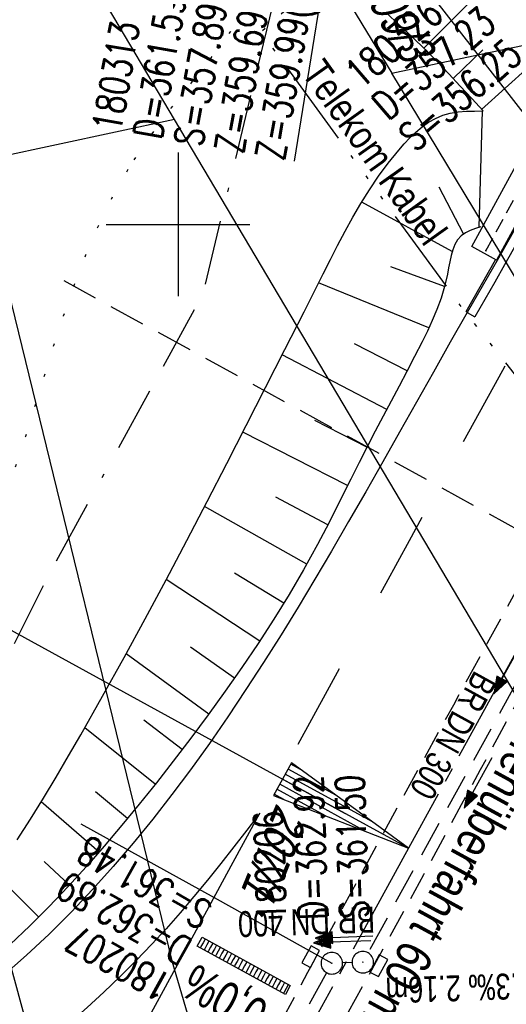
# Model space of a CAD drawing. Extents: x 507875 to 508634, y 446340 to 447363.
# Tile 25 of 70: x 508089 to 508123, y 446546 to 446614. Entities that reach past the tile are written whole.
import ezdxf
from ezdxf.enums import TextEntityAlignment as Align

# ---------------------------------------------------------------- set-up
doc = ezdxf.new("R2010")
doc.units = 0
doc.header["$LTSCALE"] = 10
doc.header["$MEASUREMENT"] = 0
for name, pattern in [('ACAD_ISO14W100', [25.5, 12, -3, 0.5, -3, 0.5, -3, 0.5, -3]), ('ACAD_ISO16W100', [73, 15, -6.5, 15, -6.5, 15, -7, 1, -7]), ('ACHSE', [5.5, 4, -0.5, 0.5, -0.5]), ('AUSGEZOGEN', [0]), ('LT00', [0]), ('LT02', [0.4, 0.2, -0.2]), ('LT03', [0.5, 0.3, -0.2]), ('LT07', [0.22, 0.02, -0.2]), ('LT11', [0.3, 0.2, -0.1]), ('LT17', [0.15, 0.1, -0.05]), ('STRICHLINIE2', [0.375, 0.25, -0.125])]:
    doc.linetypes.add(name, pattern=pattern)
doc.layers.get('0').update_dxf_attribs({"linetype": 'LT00'})
for name, color, linetype in [('--EK_FBR', 250, 'LT00'), ('--EK_Halt-Pfeil', 4, 'LT00'), ('--EK_Haltung', 7, 'STRICHLINIE2'), ('--EK_Haltung-Text', 140, 'LT00'), ('--EK_Schacht-Text', 5, 'LT00'), ('--EK_ST-93-1', 30, 'LT17'), ('--EL_DFK_AB_L', 21, 'LT00'), ('--EL_Halt-Pfeil', 4, 'LT00'), ('--EL_Haltung', 182, 'STRICHLINIE2'), ('--EL_Haltung-Text', 182, 'LT00'), ('-AX-093', 35, 'ACHSE'), ('-EL-93-1', 250, 'LT00'), ('-QUE-40W', 11, 'Continuous'), ('BAB-KABEL', 220, 'ACAD_ISO16W100'), ('DFK_AB_L', 21, 'LT00'), ('DFK_FLUR_NR', 250, 'LT00'), ('DFK_KATASTER', 250, 'LT00'), ('MITTELSTREIFEN-Ü_LINIE', 250, 'LT11'), ('MITTELSTREIFEN-Ü_TEXT', 11, 'LT03'), ('PFEIL', 140, 'AUSGEZOGEN'), ('TELEKOM', 210, 'ACAD_ISO14W100'), ('TELEKOM_TEXT', 210, 'Continuous'), ('V127_AFBR_BAB', 250, 'LT00'), ('V127_BOESCH', 250, 'LT00'), ('V127_BOSCHUNG', 250, 'LT00'), ('V127_BR_KAPPE', 30, 'LT00'), ('V127_BR_WID', 30, 'LT17'), ('V127_GEHOELZ', 250, 'LT07'), ('V127_H_BORD', 8, 'LT00'), ('V127_KA_PRUF', 182, 'LT00'), ('V127_LD_MARK', 250, 'LT00'), ('V127_LG_MARK', 250, 'LT02'), ('V127_RASTER', 250, 'LT00'), ('V127_RINNE', 182, 'LT00'), ('V127_SINKK', 182, 'LT00')]:
    doc.layers.add(name, color=color, linetype=linetype)
doc.styles.add('Arial', font='ARIAL.TTF')
doc.styles.add('Beschrift', font='ARIAL.TTF')
doc.styles.add('Haltungsbeschriftung', font='ARIAL.TTF', dxfattribs={"width": 0.75})
doc.styles.add('schachtbeschriftung', font='romans.shx', dxfattribs={"width": 0.75, "height": 2})
doc.styles.get("Standard").update_dxf_attribs({"font": 'ARIAL.TTF'})
doc.styles.add('Versorgungsltg', font='ARIAL.TTF', dxfattribs={"width": 0.8, "height": 2})

# ---------------------------------------------------------------- blocks, each defined once
blk = doc.blocks.new('SYMB18')
at = {"color": 0, "linetype": 'ByBlock'}
for p, q in [((1, 0.13), (0, 0)), ((0.615385, 0.08), (1, 0.08)), ((0.923077, 0.12), (1, 0.12)), ((0.000669, 0), (1, 0)), ((0.307692, 0.04), (1, 0.04)), ((0.307692, -0.04), (1, -0.04)), ((0.615385, -0.08), (1, -0.08)), ((0.923077, -0.12), (1, -0.12))]:
    blk.add_line(p, q, dxfattribs=at)
at = {"color": 0, "linetype": 'ByBlock', "flags": 128}
blk.add_lwpolyline([(0, 0), (1, -0.13), (1, 0.13)], dxfattribs=at)
blk = doc.blocks.new('SYMB0003')
at = {"color": 0, "linetype": 'ByBlock'}
for p, q in [((-0.015712, 0), (0.010166, 0.012015)), ((0, -0.021257), (-0.015712, 0)), ((0.010166, 0.012015), (0, -0.021257))]:
    blk.add_line(p, q, dxfattribs=at)
for points in [[(-0.031395, 0.499013), (-0.093691, 0.491144), (-0.154509, 0.475528), (-0.21289, 0.452414), (-0.267913, 0.422164), (-0.318712, 0.385257), (-0.364484, 0.342274), (-0.404509, 0.293893), (-0.438154, 0.240877), (-0.464888, 0.184062), (-0.484292, 0.124345), (-0.496058, 0.062667), (-0.5, 0)], [(0.5, 0), (0.496057, 0.062667), (0.484292, 0.124345), (0.464888, 0.184062), (0.438153, 0.240877), (0.404509, 0.293893), (0.364484, 0.342274), (0.318712, 0.385257), (0.267913, 0.422164), (0.21289, 0.452414), (0.154509, 0.475528), (0.093691, 0.491144), (0.031395, 0.499013), (-0.031395, 0.499013)], [(-0.5, 0), (-0.496058, -0.062667), (-0.484292, -0.124345), (-0.464888, -0.184062), (-0.438154, -0.240877), (-0.404509, -0.293893), (-0.364485, -0.342274), (-0.318712, -0.385257), (-0.267914, -0.422164), (-0.21289, -0.452414), (-0.154509, -0.475529), (-0.093691, -0.491144), (-0.031395, -0.499014), (0.031395, -0.499014)], [(0.031395, -0.499014), (0.093691, -0.491144), (0.154509, -0.475529), (0.21289, -0.452414), (0.267914, -0.422164), (0.318712, -0.385257), (0.364485, -0.342274), (0.404509, -0.293893), (0.438154, -0.240877), (0.464889, -0.184062), (0.484292, -0.124345), (0.496058, -0.062667), (0.5, 0)]]:
    blk.add_lwpolyline(points, dxfattribs=at)
blk = doc.blocks.new('SYMB0011')
at = {"color": 0, "linetype": 'ByBlock'}
for p, q in [((0.5, 0), (-0.5, 0)), ((0, 0.5), (0, -0.5))]:
    blk.add_line(p, q, dxfattribs=at)
blk = doc.blocks.new('Pfreil3')
at = {"layer": 'PFEIL'}
blk.add_hatch(color=256, dxfattribs=at).paths.add_polyline_path([(-1.549, 0.273), (-1.549, -0.273), (0, 0)])
for p, q in [((-1.549, 0), (-4.831, 0)), ((-1.549, -0.273), (-1.549, 0.273)), ((-1.549, 0.273), (0, 0)), ((0, 0), (-1.549, -0.273))]:
    blk.add_line(p, q, dxfattribs=at)
blk = doc.blocks.new('SYMB0652')
at = {"color": 0, "linetype": 'ByBlock'}
blk.add_lwpolyline([(-0.15, -0.075), (0.15, -0.075), (0.15, 0.075), (-0.15, 0.075), (-0.15, -0.075)], dxfattribs=at)
blk = doc.blocks.new('SYMB0070')
at = {"color": 0, "linetype": 'ByBlock'}
for p, q in [((-0.5, 0), (0.2, 0)), ((0.5, 0), (0.2, 0.1)), ((0.2, 0.1), (0.2, 0)), ((0.468, 0), (0.21, 0.086)), ((0.21, 0.086), (0.21, -0.086)), ((0.21, -0.086), (0.468, 0)), ((0.22, -0.072), (0.437, 0)), ((0.23, -0.058), (0.405, 0)), ((0.24, -0.045), (0.374, 0)), ((0.342, 0), (0.25, 0.031)), ((0.25, 0.031), (0.25, -0.031)), ((0.25, -0.031), (0.342, 0)), ((0.26, -0.017), (0.31, 0)), ((0.27, -0.003), (0.279, 0))]:
    blk.add_line(p, q, dxfattribs=at)
for points in [[(0.2, 0), (0.2, -0.1), (0.5, 0)], [(0.437, 0), (0.22, 0.072), (0.22, -0.072)], [(0.405, 0), (0.23, 0.058), (0.23, -0.058)], [(0.374, 0), (0.24, 0.045), (0.24, -0.045)], [(0.31, 0), (0.26, 0.017), (0.26, -0.017)], [(0.279, 0), (0.27, 0.003), (0.27, -0.003)]]:
    blk.add_lwpolyline(points, dxfattribs=at)

msp = doc.modelspace()

# ---------------------------------------------------------------- hatches: boundary and pattern name
at = {"layer": '-QUE-40W'}
h = msp.add_hatch(dxfattribs=at)
h.set_pattern_fill('LT_0', color=256, scale=0.3, angle=241.24945, style=0, pattern_type=2)
h.set_pattern_definition([(241.249453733, (0.56727, -0.80777), (0.26301665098, -0.14429913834), [0.30000000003])])
h.paths.add_polyline_path([(508101.665, 446550.395), (508107.802, 446547.028), (508107.466, 446546.414), (508101.328, 446549.781)])

# ---------------------------------------------------------------- linework, layer by layer
at = {"layer": '--EK_FBR', "color": 2}
msp.add_lwpolyline([(508120.124, 446593.868), (508118.939, 446591.793), (508117.761, 446589.713), (508116.586, 446587.632), (508115.413, 446585.549), (508114.237, 446583.469), (508113.056, 446581.391), (508111.866, 446579.318), (508110.664, 446577.251), (508109.513, 446575.303), (508108.346, 446573.363), (508107.16, 446571.436), (508105.953, 446569.522), (508104.721, 446567.624), (508103.462, 446565.744), (508102.173, 446563.884), (508100.851, 446562.046), (508099.561, 446560.321), (508098.238, 446558.622), (508096.877, 446556.951), (508095.479, 446555.312), (508094.039, 446553.709), (508092.557, 446552.144), (508091.031, 446550.622), (508089.457, 446549.145), (508087.834, 446547.717)], dxfattribs=at)
at = {"layer": '--EK_Haltung'}
for p, q in [((508134.388, 446587.89), (508113.211, 446549.316)), ((508112.1, 446548.631), (508111.444, 446548.611)), ((508110.329, 446547.929), (508103.654, 446535.966))]:
    msp.add_line(p, q, dxfattribs=at)
at = {"layer": '--EK_Schacht-Text', "flags": 128}
for points in [[(508108.092, 446604.395), (508111.14, 446623.248), (508122.272, 446632.2)], [(508093.223, 446558.281), (508102.516, 446553.162), (508110.695, 446548.585)]]:
    msp.add_lwpolyline(points, dxfattribs=at)
at = {"layer": '--EK_ST-93-1', "ltscale": 2.5}
msp.add_line((508127.138, 446576.837), (508092.065, 446596.07), dxfattribs=at)
at = {"layer": '--EL_DFK_AB_L'}
msp.add_line((508096.72, 446642.905), (508125.101, 446606.332), dxfattribs=at)
at = {"layer": '--EL_Haltung'}
for p, q in [((508134.388, 446587.89), (508113.211, 446549.316)), ((508112.1, 446548.631), (508111.444, 446548.611)), ((508110.329, 446547.929), (508103.654, 446535.966))]:
    msp.add_line(p, q, dxfattribs=at)
at = {"layer": '-AX-093', "ltscale": 0.2}
msp.add_lwpolyline([(508147.628, 446614.276), (508141.579, 446603.204), (508135.522, 446592.135), (508129.459, 446581.07), (508123.392, 446570.007), (508116.029, 446556.588), (508107.111, 446540.332), (508100.981, 446529.16), (508094.853, 446517.986), (508088.731, 446506.81), (508082.615, 446495.629)], dxfattribs=at)
at = {"layer": '-EL-93-1'}
msp.add_line((508111.645, 446558.993), (508063.426, 446585.448), dxfattribs=at)
at = {"layer": '-QUE-40W', "flags": 128}
msp.add_lwpolyline([(508101.328, 446549.781), (508101.665, 446550.395), (508107.802, 446547.028), (508107.466, 446546.414), (508101.328, 446549.781)], dxfattribs=at)
at = {"layer": 'BAB-KABEL', "ltscale": 0.03, "flags": 128}
msp.add_lwpolyline([(508403.91, 447290.526), (508402.026, 447282.819), (508386.099, 447280.447), (508366.681, 447274.025), (508361.372, 447269.698), (508361.657, 447256.667), (508362.44, 447209.011), (508362.578, 447196.367), (508363.064, 447183.585), (508362.055, 447181.303), (508353.705, 447155.981), (508356.394, 447152.75), (508357.893, 447150.945), (508345.987, 447106.957), (508319.979, 447031.323), (508314.893, 447014.991), (508307.501, 446987.6), (508299.946, 446957.549), (508297.327, 446948.162), (508293.932, 446941.348), (508287.31, 446931.654), (508277.454, 446917.498), (508268.65, 446905.428), (508266.719, 446901.965), (508263.925, 446896.05), (508236.791, 446838.253), (508218.669, 446798.755), (508182.002, 446732.503), (508173.757, 446722.034), (508158.32, 446691.576), (508134.637, 446653.79), (508129.799, 446634.854), (508127.623, 446632.926), (508117.245, 446626.48), (508107.493, 446619.069), (508101.7, 446595.112), (508091.075, 446575.777), (508080.997, 446555.552), (508070.49, 446543.962), (508052.779, 446538.014), (508053.275, 446532.867), (508054.03, 446526.659), (508053.055, 446512.517), (508031.724, 446493.735), (508025.765, 446492.102), (508020.21, 446489.1), (508016.01, 446486.751), (508018.853, 446477.045), (508018.707, 446455.032), (508018.065, 446449.034)], dxfattribs=at)
at = {"layer": 'DFK_AB_L'}
msp.add_line((508096.72, 446642.905), (508125.101, 446606.332), dxfattribs=at)
at = {"layer": 'DFK_KATASTER'}
for p, q in [((508108.95, 446620.299), (508114.87, 446610.528)), ((508099.751, 446607.289), (508092.991, 446618.699)), ((508120.86, 446611.798), (508142.69, 446616.429)), ((508114.87, 446610.528), (508120.86, 446611.798)), ((508149.561, 446553.081), (508114.87, 446610.528)), ((508099.751, 446607.289), (508085.981, 446604.331)), ((508124.64, 446565.308), (508099.751, 446607.289)), ((508085.981, 446604.331), (508099.561, 446548.759)), ((508076.491, 446591.921), (508090.46, 446540.609)), ((508099.561, 446548.759), (508104.171, 446533.129))]:
    msp.add_line(p, q, dxfattribs=at)
at = {"layer": 'MITTELSTREIFEN-Ü_LINIE', "flags": 128}
for points in [[(508102.823, 446536.558), (508104.384, 446539.406), (508105.939, 446542.257), (508107.49, 446545.111), (508109.037, 446547.966), (508110.584, 446550.821), (508112.133, 446553.676), (508114.474, 446557.979), (508116.822, 446562.279), (508119.175, 446566.576), (508121.532, 446570.871), (508124.082, 446575.509), (508126.633, 446580.146), (508129.186, 446584.783), (508131.738, 446589.42)], [(508106.087, 446534.691), (508107.465, 446537.213), (508108.849, 446539.731), (508110.235, 446542.248), (508111.623, 446544.765), (508113.01, 446547.282), (508114.394, 446549.8), (508115.772, 446552.322), (508117.094, 446554.756), (508118.412, 446557.192), (508119.727, 446559.63), (508121.042, 446562.068), (508122.359, 446564.505), (508123.679, 446566.94), (508125.006, 446569.372), (508127.483, 446573.863), (508129.988, 446578.339), (508132.52, 446582.8), (508135.078, 446587.246)]]:
    msp.add_lwpolyline(points, dxfattribs=at)
at = {"layer": 'TELEKOM', "ltscale": 0.05, "flags": 128}
msp.add_lwpolyline([(508474.982, 447165.553), (508473.172, 447165.084), (508474.673, 447159.364), (508464.672, 447154.328), (508456.661, 447151.277), (508453.539, 447150.41), (508444.602, 447148.803), (508441.981, 447148.995), (508439.155, 447149.476), (508437.854, 447150.277), (508435.953, 447153.679), (508433.953, 447160.482), (508432.252, 447163.983), (508431.951, 447165.284), (508432.552, 447176.789), (508431.941, 447177.756), (508416.745, 447181.791), (508378.627, 447181.391), (508374.691, 447166.96), (508370.19, 447168.143), (508366.264, 447168.543), (508362.179, 447169.984), (508358.413, 447171.665), (508347.839, 447167.262), (508337.4, 447169.983), (508328.414, 447171.935), (508322.641, 447172.543), (508316.286, 447172.936), (508310.426, 447172.329), (508294.909, 447170.287), (508285.316, 447168.639), (508276.487, 447167.205), (508271.842, 447166.858), (508264.535, 447167.811), (508253.336, 447170.847), (508250.234, 447179.486), (508234.735, 447192.344), (508230.978, 447195.531), (508227.158, 447198.133), (508210.966, 447203.512), (508203.353, 447206.262), (508189.318, 447199.877), (508186.179, 447190.406), (508183.805, 447181.725), (508180.252, 447166.858), (508182.036, 447154.933), (508172.713, 447111.806), (508163.222, 447073.34), (508154.785, 447034.675), (508153.031, 446995.556), (508154.9, 446955.58), (508158.105, 446912.014), (508138.041, 446875.457), (508116.295, 446837.958), (508103.884, 446802.928), (508083.738, 446761.261), (508071.735, 446745.953), (508067.468, 446734.788), (508063.405, 446727.276), (508059.458, 446719.322), (508062.263, 446713.436), (508069.977, 446704.887), (508081.477, 446692.274), (508095.24, 446677.226), (508103.795, 446669.378), (508122.044, 446644.24), (508132.002, 446636.813), (508105.767, 446613.366), (508119.825, 446594.076), (508150.119, 446555.817), (508154.748, 446559.461), (508167.768, 446536.941), (508183.181, 446511.575), (508186.807, 446510.85), (508218.928, 446451.464), (508225.819, 446439.687), (508234.16, 446421.749), (508247.216, 446396.382), (508258.477, 446371.283), (508263.554, 446356.788), (508266.895, 446346.738)], dxfattribs=at)
at = {"layer": 'V127_AFBR_BAB', "color": 0}
msp.add_lwpolyline([(508120.124, 446593.868), (508118.939, 446591.793), (508117.761, 446589.713), (508116.586, 446587.632), (508115.413, 446585.549), (508114.237, 446583.469), (508113.056, 446581.391), (508111.866, 446579.318), (508110.664, 446577.251), (508109.513, 446575.303), (508108.346, 446573.363), (508107.16, 446571.436), (508105.953, 446569.522), (508104.721, 446567.624), (508103.462, 446565.744), (508102.173, 446563.884), (508100.851, 446562.046), (508099.561, 446560.321), (508098.238, 446558.622), (508096.877, 446556.951), (508095.479, 446555.312), (508094.039, 446553.709), (508092.557, 446552.144), (508091.031, 446550.622), (508089.457, 446549.145), (508087.834, 446547.717)], dxfattribs=at)
at = {"layer": 'V127_BOESCH'}
for points in [[(508121.218, 446607.889), (508120.427, 446608.757), (508119.634, 446609.622), (508118.833, 446610.48), (508118.022, 446611.327), (508117.198, 446612.161), (508116.303, 446613.031), (508115.393, 446613.885), (508114.47, 446614.727)], [(508088.807, 446557.179), (508089.732, 446558.615), (508090.633, 446560.068), (508091.514, 446561.533), (508092.378, 446563.008), (508093.231, 446564.49), (508094.747, 446567.171), (508096.24, 446569.862), (508097.712, 446572.563), (508099.165, 446575.274), (508100.604, 446577.995), (508102.03, 446580.725), (508103.392, 446583.359), (508104.746, 446585.999), (508106.092, 446588.641), (508107.431, 446591.282), (508108.765, 446593.919), (508110.092, 446596.55), (508110.594, 446597.543), (508111.102, 446598.533), (508111.622, 446599.516), (508112.161, 446600.491), (508112.724, 446601.456), (508113.318, 446602.407), (508113.95, 446603.342), (508114.625, 446604.26), (508115.351, 446605.158), (508115.733, 446605.595), (508116.131, 446606.018), (508116.545, 446606.416), (508116.979, 446606.781), (508117.433, 446607.105), (508117.909, 446607.376), (508118.409, 446607.587), (508118.94, 446607.733), (508119.491, 446607.822), (508120.058, 446607.869), (508120.635, 446607.886), (508121.218, 446607.889)], [(508121.059, 446599.833), (508120.682, 446599.71), (508120.319, 446599.574), (508119.986, 446599.41), (508119.697, 446599.206), (508119.447, 446598.929), (508119.254, 446598.599), (508119.107, 446598.227), (508118.994, 446597.824), (508118.904, 446597.401), (508118.824, 446596.968), (508118.743, 446596.536), (508118.541, 446595.675), (508118.293, 446594.857), (508118.006, 446594.071), (508117.687, 446593.311), (508117.343, 446592.567), (508116.982, 446591.83), (508116.459, 446590.8), (508115.921, 446589.768), (508115.373, 446588.734), (508114.819, 446587.697), (508114.264, 446586.658), (508113.712, 446585.616), (508113.168, 446584.57), (508112.587, 446583.426), (508112.015, 446582.279), (508111.447, 446581.134), (508110.876, 446579.992), (508110.298, 446578.855), (508109.705, 446577.726), (508108.734, 446575.969), (508107.718, 446574.236), (508106.661, 446572.525), (508105.567, 446570.836), (508104.438, 446569.166), (508103.279, 446567.514), (508102.094, 446565.879), (508100.885, 446564.259), (508099.658, 446562.652), (508098.487, 446561.15), (508097.299, 446559.662), (508096.093, 446558.191), (508094.865, 446556.74), (508093.614, 446555.311), (508092.337, 446553.908), (508091.03, 446552.534), (508089.692, 446551.192), (508088.321, 446549.884)]]:
    msp.add_lwpolyline(points, dxfattribs=at)
at = {"layer": 'V127_BOSCHUNG'}
for p, q in [((508117.108, 446612.249), (508121.377, 446616.56)), ((508119.136, 446610.157), (508121.211, 446612.132)), ((508121.122, 446607.994), (508125.174, 446611.679)), ((508120.944, 446599.796), (508121.191, 446607.889)), ((508119.861, 446599.331), (508118.164, 446602.576)), ((508119.069, 446598.104), (508112.784, 446601.554)), ((508118.538, 446595.665), (508114.797, 446597.055)), ((508117.453, 446592.8), (508109.778, 446595.928)), ((508115.942, 446589.807), (508112.264, 446591.688)), ((508114.514, 446587.128), (508107.249, 446590.922)), ((508113.129, 446584.494), (508109.505, 446586.36)), ((508111.794, 446581.834), (508104.507, 446585.532)), ((508110.423, 446579.099), (508106.794, 446581.008)), ((508108.95, 446576.351), (508101.84, 446580.36)), ((508107.35, 446573.631), (508103.935, 446575.733)), ((508105.675, 446571.001), (508099.168, 446575.278)), ((508102.131, 446565.93), (508096.385, 446570.127)), ((508103.929, 446568.433), (508100.86, 446570.572)), ((508100.283, 446563.466), (508097.619, 446565.505)), ((508098.402, 446561.043), (508093.498, 446564.958)), ((508096.477, 446558.655), (508094.244, 446560.517)), ((508094.499, 446556.316), (508090.481, 446559.82)), ((508092.448, 446554.029), (508090.67, 446555.668)), ((508090.308, 446551.802), (508087.227, 446554.866))]:
    msp.add_line(p, q, dxfattribs=at)
at = {"layer": 'V127_BR_KAPPE'}
msp.add_lwpolyline([(508122.166, 446597.499), (508120.435, 446598.469), (508127.111, 446610.702), (508132.75, 446621.079), (508141.315, 446636.892), (508143.093, 446635.952), (508134.398, 446619.965), (508128.669, 446609.454), (508122.166, 446597.499)], dxfattribs=at)
at = {"layer": 'V127_BR_WID'}
msp.add_line((508121.421, 446598.169), (508125.597, 446605.822), dxfattribs=at)
at = {"layer": 'V127_GEHOELZ', "flags": 128}
msp.add_lwpolyline([(508096.938, 446604.493), (508097.549, 446605.409), (508098.188, 446606.309), (508098.849, 446607.198), (508099.528, 446608.078), (508100.217, 446608.954), (508100.913, 446609.829), (508101.608, 446610.707), (508102.298, 446611.59), (508102.977, 446612.484), (508103.638, 446613.391), (508104.278, 446614.315), (508104.889, 446615.26), (508105.467, 446616.229), (508105.715, 446616.678), (508105.946, 446617.134), (508106.151, 446617.6), (508106.32, 446618.076), (508106.444, 446618.565), (508106.514, 446619.041), (508106.54, 446619.525), (508106.523, 446620.009), (508106.469, 446620.489), (508106.32, 446621.205), (508106.1, 446621.899), (508105.82, 446622.574), (508105.491, 446623.234), (508105.124, 446623.883), (508104.729, 446624.522), (508104.317, 446625.155), (508103.899, 446625.785), (508102.942, 446627.245), (508102.004, 446628.704), (508101.08, 446630.162), (508100.166, 446631.616), (508099.256, 446633.064), (508098.347, 446634.504), (508097.434, 446635.936), (508096.512, 446637.356), (508095.577, 446638.762), (508094.623, 446640.154), (508093.647, 446641.53), (508092.644, 446642.886), (508091.609, 446644.222), (508090.28, 446645.843), (508088.899, 446647.429), (508087.469, 446648.979), (508085.993, 446650.491), (508084.473, 446651.966), (508082.913, 446653.401), (508081.317, 446654.795), (508079.687, 446656.149), (508078.027, 446657.46), (508076.529, 446658.589), (508075.012, 446659.689), (508073.478, 446660.762), (508071.93, 446661.814), (508070.371, 446662.848), (508068.802, 446663.869), (508067.227, 446664.88), (508065.648, 446665.887), (508064.068, 446666.892), (508062.488, 446667.901), (508060.912, 446668.917), (508059.902, 446669.575), (508058.891, 446670.232), (508057.878, 446670.885), (508056.858, 446671.527), (508055.831, 446672.154), (508054.792, 446672.762), (508053.74, 446673.344), (508052.672, 446673.897), (508051.584, 446674.414), (508050.243, 446674.986), (508048.874, 446675.497), (508047.48, 446675.943), (508046.066, 446676.321), (508044.635, 446676.628), (508043.191, 446676.861), (508041.737, 446677.015), (508040.277, 446677.089), (508038.755, 446677.077), (508037.234, 446676.977), (508035.719, 446676.791), (508034.215, 446676.522), (508032.724, 446676.175), (508031.251, 446675.75), (508029.801, 446675.253), (508028.377, 446674.685), (508026.983, 446674.049), (508025.624, 446673.349), (508024.251, 446672.556), (508022.923, 446671.698), (508021.642, 446670.779), (508020.412, 446669.801), (508019.235, 446668.765), (508018.131, 446667.694), (508017.078, 446666.573), (508016.072, 446665.408), (508015.111, 446664.202), (508014.189, 446662.959), (508013.305, 446661.684), (508012.455, 446660.38), (508011.635, 446659.051), (508010.842, 446657.702), (508010.073, 446656.337), (508009.323, 446654.959), (508008.59, 446653.573), (508007.871, 446652.182), (508006.74, 446649.952), (508005.637, 446647.719), (508004.564, 446645.48), (508003.524, 446643.233), (508002.519, 446640.974), (508001.551, 446638.702), (508000.623, 446636.414), (507999.737, 446634.107), (507998.848, 446631.643), (507998.011, 446629.157), (507997.229, 446626.651), (507996.502, 446624.125), (507995.834, 446621.582), (507995.226, 446619.024), (507994.681, 446616.452), (507994.2, 446613.868), (507993.786, 446611.274), (507993.418, 446608.478), (507993.13, 446605.673), (507992.926, 446602.862), (507992.805, 446600.046), (507992.771, 446597.225), (507992.825, 446594.403), (507992.968, 446591.581), (507993.115, 446589.696), (507993.305, 446587.813), (507993.54, 446585.936), (507993.822, 446584.067), (507994.155, 446582.208), (507994.539, 446580.362), (507994.978, 446578.531), (507995.474, 446576.718), (507996.028, 446574.924), (507996.739, 446572.89), (507997.528, 446570.884), (507998.39, 446568.903), (507999.323, 446566.944), (508000.323, 446565.006), (508001.067, 446563.653), (508001.843, 446562.315), (508002.656, 446560.997), (508003.504, 446559.706), (508004.392, 446558.446), (508005.32, 446557.225), (508006.289, 446556.047), (508007.303, 446554.918), (508008.362, 446553.844), (508009.468, 446552.831), (508010.455, 446552.013), (508011.475, 446551.238), (508012.524, 446550.499), (508013.597, 446549.792), (508014.693, 446549.109), (508015.807, 446548.444), (508016.935, 446547.793), (508018.074, 446547.147), (508019.221, 446546.502), (508020.372, 446545.852), (508021.522, 446545.19), (508022.67, 446544.51), (508023.811, 446543.806), (508024.941, 446543.072), (508025.494, 446542.699), (508026.046, 446542.327), (508026.601, 446541.964), (508027.161, 446541.621), (508027.73, 446541.306), (508028.31, 446541.029), (508028.904, 446540.8), (508029.515, 446540.626), (508030.146, 446540.519), (508030.571, 446540.49), (508030.997, 446540.501), (508031.419, 446540.561), (508031.827, 446540.678), (508032.227, 446540.863), (508032.599, 446541.099), (508032.937, 446541.367), (508033.466, 446541.911), (508033.865, 446542.502), (508034.144, 446543.135), (508034.312, 446543.808), (508034.379, 446544.518), (508034.354, 446545.261), (508034.247, 446546.034), (508034.067, 446546.835), (508033.823, 446547.66), (508033.526, 446548.505), (508033.183, 446549.369), (508032.805, 446550.246), (508032.401, 446551.136), (508031.981, 446552.034), (508031.553, 446552.936), (508031.128, 446553.841), (508030.715, 446554.745), (508030.323, 446555.645), (508029.961, 446556.537), (508029.475, 446557.903), (508029.078, 446559.246), (508028.763, 446560.568), (508028.524, 446561.87), (508028.352, 446563.155), (508028.241, 446564.425), (508028.183, 446565.682), (508028.172, 446566.927), (508028.199, 446568.163), (508028.259, 446569.392), (508028.344, 446570.616), (508028.447, 446571.837), (508028.559, 446573.057), (508028.676, 446574.278), (508028.788, 446575.502), (508028.89, 446576.731), (508029.01, 446578.574), (508029.095, 446580.432), (508029.148, 446582.301), (508029.173, 446584.181), (508029.176, 446586.07), (508029.16, 446587.966), (508029.13, 446589.867), (508029.09, 446591.772), (508029.044, 446593.679), (508029.009, 446595.107), (508028.981, 446596.534), (508028.964, 446597.96), (508028.967, 446599.382), (508028.996, 446600.802), (508029.056, 446602.217), (508029.156, 446603.626), (508029.301, 446605.03), (508029.498, 446606.426), (508029.753, 446607.814), (508030.074, 446609.193), (508030.467, 446610.562), (508030.938, 446611.921), (508031.494, 446613.268), (508032.142, 446614.602), (508032.586, 446615.411), (508033.068, 446616.203), (508033.585, 446616.97), (508034.14, 446617.7), (508034.731, 446618.383), (508035.359, 446619.007), (508036.024, 446619.564), (508036.725, 446620.041), (508037.463, 446620.428), (508038.237, 446620.716), (508039.026, 446620.893), (508039.843, 446620.971), (508040.68, 446620.957), (508041.529, 446620.859), (508042.383, 446620.682), (508043.236, 446620.435), (508044.078, 446620.123), (508044.903, 446619.754), (508045.704, 446619.334), (508046.473, 446618.87), (508047.202, 446618.37), (508048.101, 446617.659), (508048.925, 446616.897), (508049.681, 446616.087), (508050.377, 446615.232), (508051.019, 446614.333), (508051.617, 446613.393), (508052.176, 446612.414), (508052.704, 446611.399), (508053.209, 446610.35), (508053.697, 446609.27), (508053.942, 446608.706), (508054.175, 446608.137), (508054.387, 446607.567), (508054.568, 446607), (508054.711, 446606.439), (508054.804, 446605.887), (508054.84, 446605.348), (508054.808, 446604.825), (508054.671, 446604.22), (508054.434, 446603.642), (508054.106, 446603.09), (508053.698, 446602.563), (508053.22, 446602.06), (508052.684, 446601.581), (508052.098, 446601.122), (508051.474, 446600.685), (508050.822, 446600.267), (508050.153, 446599.868), (508049.477, 446599.486), (508048.804, 446599.12), (508047.86, 446598.621), (508046.943, 446598.144), (508046.049, 446597.682), (508045.177, 446597.224), (508044.325, 446596.763), (508043.489, 446596.29), (508042.669, 446595.795), (508041.862, 446595.271), (508041.065, 446594.709), (508040.276, 446594.099), (508039.688, 446593.604), (508039.115, 446593.079), (508038.568, 446592.524), (508038.057, 446591.939), (508037.593, 446591.325), (508037.188, 446590.684), (508036.853, 446590.016), (508036.599, 446589.322), (508036.436, 446588.603), (508036.374, 446587.885), (508036.401, 446587.152), (508036.513, 446586.412), (508036.702, 446585.675), (508036.963, 446584.948), (508037.29, 446584.24), (508037.676, 446583.559), (508038.116, 446582.914), (508038.602, 446582.313), (508039.13, 446581.763), (508039.693, 446581.275), (508040.284, 446580.855), (508040.934, 446580.493), (508041.61, 446580.209), (508042.313, 446579.993), (508043.043, 446579.839), (508043.801, 446579.737), (508044.589, 446579.679), (508045.406, 446579.656), (508046.254, 446579.66), (508046.94, 446579.676), (508047.636, 446579.695), (508048.331, 446579.71), (508049.018, 446579.711), (508049.685, 446579.691), (508050.324, 446579.642), (508050.924, 446579.555), (508051.477, 446579.423), (508051.972, 446579.237), (508052.4, 446578.989), (508052.752, 446578.671), (508053.009, 446578.3), (508053.199, 446577.866), (508053.33, 446577.378), (508053.414, 446576.843), (508053.459, 446576.27), (508053.477, 446575.667), (508053.476, 446575.041), (508053.466, 446574.402), (508053.458, 446573.756), (508053.462, 446573.111), (508053.486, 446572.477), (508053.624, 446571.257), (508053.883, 446570.107), (508054.259, 446569.025), (508054.748, 446568.008), (508055.347, 446567.056), (508056.052, 446566.167), (508056.665, 446565.524), (508057.332, 446564.924), (508058.047, 446564.372), (508058.804, 446563.876), (508059.596, 446563.441), (508060.418, 446563.074), (508061.262, 446562.781), (508062.124, 446562.569), (508062.995, 446562.443), (508063.818, 446562.407), (508064.642, 446562.445), (508065.463, 446562.548), (508066.279, 446562.706), (508067.086, 446562.91), (508067.881, 446563.153), (508068.962, 446563.539), (508070.019, 446563.976), (508071.053, 446564.457), (508072.068, 446564.978), (508073.067, 446565.533), (508074.052, 446566.116), (508075.028, 446566.723), (508075.996, 446567.347), (508076.96, 446567.984), (508077.77, 446568.527), (508078.574, 446569.078), (508079.367, 446569.641), (508080.146, 446570.218), (508080.903, 446570.815), (508081.636, 446571.433), (508082.338, 446572.077), (508083.006, 446572.75), (508083.835, 446573.694), (508084.598, 446574.691), (508085.302, 446575.735), (508085.95, 446576.823), (508086.549, 446577.949), (508087.104, 446579.109), (508087.619, 446580.298), (508088.1, 446581.512), (508088.553, 446582.745), (508088.982, 446583.993), (508089.393, 446585.252), (508089.791, 446586.516), (508090.181, 446587.781), (508090.635, 446589.26), (508091.091, 446590.732), (508091.554, 446592.193), (508092.03, 446593.642), (508092.523, 446595.076), (508093.041, 446596.493), (508093.587, 446597.89), (508094.167, 446599.265), (508094.787, 446600.615), (508095.452, 446601.938), (508096.167, 446603.231), (508096.938, 446604.493)], dxfattribs=at)
at = {"layer": 'V127_H_BORD'}
for p, q in [((508120.047, 446593.929), (508122.086, 446597.538)), ((508120.124, 446593.868), (508120.047, 446593.929))]:
    msp.add_line(p, q, dxfattribs=at)
at = {"layer": 'V127_LD_MARK'}
for points in [[(508074.16, 446501.507), (508076.538, 446505.855), (508078.919, 446510.203), (508081.303, 446514.548), (508083.691, 446518.891), (508085.693, 446522.523), (508087.697, 446526.154), (508089.701, 446529.785), (508091.705, 446533.417), (508093.705, 446537.05), (508095.701, 446540.685), (508097.705, 446544.349), (508099.705, 446548.016), (508101.701, 446551.684), (508103.695, 446555.354), (508105.687, 446559.025)], [(508105.687, 446559.025), (508104.784, 446557.853), (508103.877, 446556.684), (508102.964, 446555.521), (508102.041, 446554.367), (508101.104, 446553.226), (508100.15, 446552.1), (508099.176, 446550.993), (508098.178, 446549.907), (508097.085, 446548.775), (508095.965, 446547.669), (508094.823, 446546.585), (508093.661, 446545.519), (508092.485, 446544.469), (508091.297, 446543.432), (508089.87, 446542.207), (508088.435, 446540.992), (508086.993, 446539.786), (508085.548, 446538.585), (508084.101, 446537.387)]]:
    msp.add_lwpolyline(points, dxfattribs=at)
at = {"layer": 'V127_LG_MARK', "ltscale": 3, "flags": 128}
for points in [[(508108.353, 446563.829), (508110.399, 446567.563), (508112.444, 446571.298), (508114.486, 446575.035), (508116.105, 446578.003), (508117.723, 446580.972), (508119.344, 446583.939), (508120.969, 446586.904), (508122.601, 446589.864), (508124.243, 446592.82), (508124.982, 446594.142), (508125.722, 446595.464), (508126.46, 446596.787), (508127.913, 446599.406), (508129.357, 446602.03), (508130.795, 446604.657), (508132.231, 446607.285), (508134.079, 446610.668), (508135.928, 446614.051), (508137.782, 446617.431), (508139.41, 446620.388), (508141.04, 446623.344), (508142.672, 446626.299), (508144.303, 446629.255), (508145.931, 446632.212), (508147.556, 446635.171), (508149.175, 446638.133), (508150.908, 446641.323), (508152.634, 446644.517), (508154.355, 446647.713), (508156.073, 446650.912), (508157.788, 446654.111), (508159.503, 446657.311), (508161.22, 446660.51), (508163.173, 446664.142), (508165.13, 446667.772), (508167.088, 446671.401), (508169.047, 446675.03), (508171.005, 446678.659), (508172.962, 446682.289), (508176.861, 446689.542), (508180.749, 446696.802), (508184.624, 446704.068), (508190.681, 446715.488), (508196.706, 446726.926), (508198.968, 446731.242), (508201.225, 446735.56), (508203.475, 446739.882), (508205.717, 446744.208), (508207.951, 446748.538), (508209.375, 446751.31), (508210.797, 446754.084), (508212.217, 446756.858)], [(508060.761, 446434.224), (508062.162, 446436.848), (508063.565, 446439.472), (508064.969, 446442.095), (508066.376, 446444.716), (508068.256, 446448.204), (508070.141, 446451.688), (508072.03, 446455.17), (508073.923, 446458.651), (508075.818, 446462.13), (508077.713, 446465.609), (508080.134, 446470.055), (508082.555, 446474.5), (508084.976, 446478.946), (508087.398, 446483.391), (508089.822, 446487.835), (508092.712, 446493.126), (508095.605, 446498.415), (508098.5, 446503.703), (508101.397, 446508.99), (508104.354, 446514.385), (508107.311, 446519.779), (508110.266, 446525.175), (508113.218, 446530.572), (508115.243, 446534.28), (508117.268, 446537.988), (508119.294, 446541.696), (508121.321, 446545.402), (508123.352, 446549.107), (508125.083, 446552.257), (508126.815, 446555.405), (508128.547, 446558.554), (508130.278, 446561.703), (508132.006, 446564.854), (508134.047, 446568.588), (508136.082, 446572.325), (508138.115, 446576.063), (508140.147, 446579.802), (508142.18, 446583.54), (508144.305, 446587.443), (508146.184, 446590.891), (508148.063, 446594.34), (508149.941, 446597.789), (508151.219, 446600.141), (508152.498, 446602.492), (508153.776, 446604.844), (508155.057, 446607.194), (508156.807, 446610.397), (508158.56, 446613.598), (508160.315, 446616.797), (508162.07, 446619.997), (508163.824, 446623.198), (508165.575, 446626.4), (508167.234, 446629.443), (508168.89, 446632.489), (508170.543, 446635.535), (508172.196, 446638.582)]]:
    msp.add_lwpolyline(points, dxfattribs=at)
at = {"layer": 'V127_RASTER'}
for p, q in [((508099.999, 446605), (508099.999, 446595)), ((508094.997, 446600), (508104.997, 446600))]:
    msp.add_line(p, q, dxfattribs=at)
at = {"layer": 'V127_RINNE'}
msp.add_line((508120.124, 446593.868), (508120.645, 446593.571), dxfattribs=at)
for points in [[(508146.006, 446641.17), (508144.581, 446638.559), (508143.158, 446635.948), (508141.42, 446632.755), (508139.684, 446629.56), (508137.949, 446626.365), (508136.213, 446623.171), (508134.475, 446619.978), (508133.034, 446617.335), (508131.593, 446614.692), (508130.154, 446612.047), (508128.72, 446609.4), (508127.644, 446607.406), (508126.569, 446605.413), (508125.49, 446603.421), (508124.404, 446601.433), (508123.307, 446599.452), (508122.196, 446597.478), (508121.508, 446596.273), (508120.816, 446595.071), (508120.124, 446593.868)], [(508146.533, 446640.882), (508145.108, 446638.272), (508143.685, 446635.661), (508141.947, 446632.468), (508140.212, 446629.274), (508138.476, 446626.079), (508136.74, 446622.885), (508135.002, 446619.691), (508133.561, 446617.048), (508132.12, 446614.404), (508130.682, 446611.761), (508129.248, 446609.115), (508128.172, 446607.122), (508127.097, 446605.128), (508126.017, 446603.134), (508124.929, 446601.144), (508123.831, 446599.159), (508122.718, 446597.182), (508122.028, 446595.975), (508121.336, 446594.772), (508120.645, 446593.57)]]:
    msp.add_lwpolyline(points, dxfattribs=at)

# ---------------------------------------------------------------- block references
at = {"layer": '--EK_Halt-Pfeil', "yscale": 4, "zscale": 4}
for p, xscale, rotation in [((508122.922, 446569.082), 4.000000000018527, 241.2346799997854), ((508111.543, 446550.394), 4.000000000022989, 181.9572800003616)]:
    msp.add_blockref('SYMB0070', p, dxfattribs=dict(at, xscale=xscale, rotation=rotation))
at = {"layer": '--EL_Halt-Pfeil', "yscale": 4, "zscale": 4}
for p, xscale, rotation in [((508120.872, 446561.138), 4.000000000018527, 241.2346799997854), ((508111.41, 446550.071), 4.000000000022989, 181.9572800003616)]:
    msp.add_blockref('SYMB0070', p, dxfattribs=dict(at, xscale=xscale, rotation=rotation))
at = {"layer": '-EL-93-1', "xscale": 10.00000000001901, "yscale": 10, "zscale": 10, "rotation": 151.2494540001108}
msp.add_blockref('SYMB18', (508116.029, 446556.588), dxfattribs=at)
at = {"layer": 'PFEIL', "rotation": 129.1077818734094}
msp.add_blockref('Pfreil3', (508122.694, 446616.439), dxfattribs=at)
at = {"layer": 'V127_BR_WID', "xscale": 0.1, "yscale": 0.1, "zscale": 0.1, "rotation": 247.65211}
msp.add_blockref('SYMB0011', (508121.421, 446598.169), dxfattribs=at)
at = {"layer": 'V127_KA_PRUF', "xscale": 1.5, "yscale": 1.5, "zscale": 1.5, "rotation": 247.65211}
for p in [(508110.695, 446548.585), (508112.85, 446548.659)]:
    msp.add_blockref('SYMB0003', p, dxfattribs=at)
at = {"layer": 'V127_SINKK', "zscale": 4.5}
for p, xscale, yscale, rotation in [((508109.226, 446549.043), 4.500000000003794, 4.49999999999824, 241.537513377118), ((508113.965, 446548.408), 4.5000000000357, 4.499999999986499, 61.33690328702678)]:
    msp.add_blockref('SYMB0652', p, dxfattribs=dict(at, xscale=xscale, yscale=yscale, rotation=rotation))

# ---------------------------------------------------------------- texts
at = {"layer": '--EK_Haltung-Text', "style": 'Haltungsbeschriftung', "width": 0.75}
msp.add_text('9.3‰ 2.16m', height=1.8, rotation=-178.04272, dxfattribs=at).set_placement((508124.675, 446547.933))
at = {"layer": '--EK_Schacht-Text', "style": 'schachtbeschriftung', "width": 0.75}
for s, rotation, p in [('Z=359.69(v.314)', 80.09197, (508104.51, 446604.836)), ('Z=359.99(v.303)', 80.09197, (508107.346, 446604.339)), ('180326', 40.68483, (508112.733, 446609.354)), ('D=361.59', 80.09197, (508098.836, 446605.829)), ('S=357.89', 80.09197, (508101.673, 446605.333)), ('D=357.23', 40.68483, (508114.611, 446607.17)), ('180313', 80.09197, (508095.999, 446606.326)), ('S=356.25', 40.68483, (508116.488, 446604.987)), ('D=362.92', -268.04273, (508110.396, 446551.623)), ('S=361.50', -268.04273, (508113.275, 446551.721)), ('180206', -268.04273, (508107.518, 446551.525)), ('S=361.48', -209.15981, (508102.519, 446552.64)), ('D=362.89', -209.15981, (508101.116, 446550.126)), ('180207', -209.15981, (508099.713, 446547.612))]:
    msp.add_text(s, height=2, rotation=rotation, dxfattribs=at).set_placement(p)
at = {"layer": '--EL_Haltung-Text', "style": 'Haltungsbeschriftung', "width": 0.75}
for s, rotation, p in [('BR DN 300', -118.76532, (508120.655, 446569.036)), ('BR DN 400', -178.04272, (508113.668, 446552.524))]:
    msp.add_text(s, height=1.8, rotation=rotation, dxfattribs=at).set_placement(p)
at = {"layer": '-QUE-40W', "style": 'Beschrift', "width": 0.75}
msp.add_text('0,0%', height=2.5, rotation=151.24946, dxfattribs=at).set_placement((508106.456, 446545.763))
at = {"layer": 'DFK_FLUR_NR', "oblique": 13.754, "width": 0.75}
for s, rotation, p in [('209/3', -60.25595, (508112.436, 446616.781)), ('207/1', 247.6521, (508106.867, 446559.788))]:
    msp.add_text(s, height=2.5, rotation=rotation, dxfattribs=at).set_placement(p)
at = {"layer": 'MITTELSTREIFEN-Ü_TEXT', "insert": (508128.979, 446574.749), "char_height": 2.5, "attachment_point": 7, "rotation": 241.36276, "style": 'Arial'}
msp.add_mtext('{\\W0.8;Mittelstreifenüberfahrt 60 m}', dxfattribs=at)
at = {"layer": 'TELEKOM_TEXT', "style": 'Versorgungsltg', "width": 0.8}
msp.add_text('Telekom Kabel', height=2, rotation=305.46955, dxfattribs=at).set_placement((508112.855, 446604.44), align=Align.CENTER)

doc.saveas('drawing.dxf')
